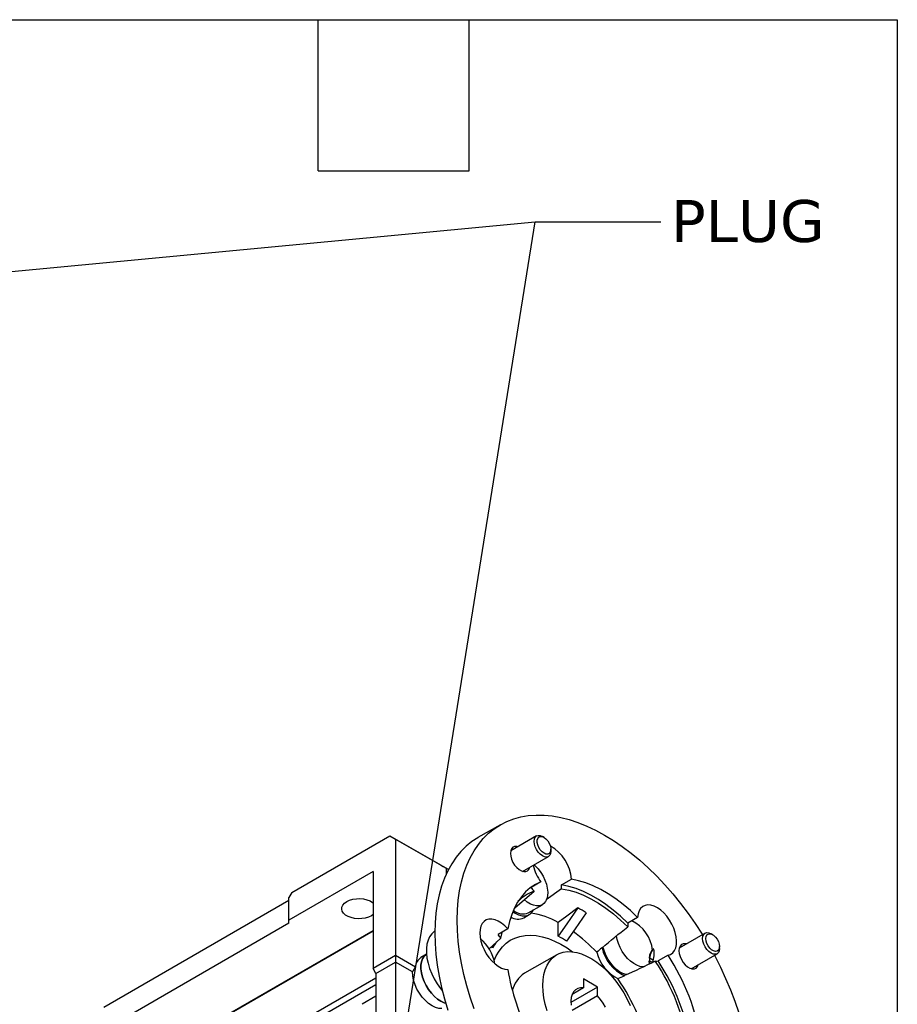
# Model space of a CAD drawing. Header units: millimetres. Extents: x 32 to 1365, y 32 to 1048.
# Tile 11 of 11: x 1144 to 1365, y 799 to 1048. Entities that reach past the tile are written whole.
import ezdxf

# ---------------------------------------------------------------- set-up
doc = ezdxf.new("R2010")
doc.units = ezdxf.units.MM
doc.header["$LTSCALE"] = 5
doc.linetypes.add('SLD-Solid', pattern=[0])
doc.layers.add('TEXT', color=140, linetype='SLD-Solid', lineweight=25)
doc.styles.add('SLDTEXTSTYLE0', font='VERDANA.TTF')
doc.styles.get("Standard").update_dxf_attribs({"font": 'VERDANA.TTF'})
doc.dimstyles.new('SLDDIMSTYLE0', dxfattribs={"dimtxt": 0.18, "dimasz": 5.08, "dimexe": 0, "dimexo": 0.0625, "dimgap": 0, "dimtad": 0, "dimtih": 1, "dimtoh": 1, "dimdec": 0, "dimrnd": 1e-09, "dimzin": 0, "dimdsep": 46, "dimtxsty": 'Standard', "dimblk1": 'DOT', "dimblk2": 'DOT', "dimsah": 1, "dimcen": 0.09, "dimadec": 0, "dimazin": 0, "dimtfac": 5.08, "dimtdec": 0, "dimtofl": 0, "dimtmove": 0, "dimatfit": 3, "dimldrblk": 'DOT', "dimfxl": 0, "dimfrac": 2, "dimtolj": 1, "dimtzin": 0, "dimarcsym": 0})

# ---------------------------------------------------------------- blocks, each defined once
blk = doc.blocks.new('_Dot')
at = {"color": 0, "linetype": 'ByBlock', "lineweight": -2}
blk.add_line((-0.5, 0), (-1, 0), dxfattribs=at)
at = {"color": 0, "linetype": 'ByBlock', "const_width": 0.5}
blk.add_lwpolyline([(-0.25, 0, 1), (0.25, 0, 1)], format="xyb", close=True, dxfattribs=at)

msp = doc.modelspace()

# ---------------------------------------------------------------- linework, layer by layer
for p, q in [((1265.179, 844.723), (1259.522, 841.457)), ((1212.584, 827.63), (1237.333, 841.918)), ((1237.333, 841.918), (1238.747, 841.101)), ((1237.333, 841.918), (1250.061, 834.57)), ((1274.295, 841.903), (1267.775, 838.139)), ((1238.747, 841.101), (1238.747, 811.705)), ((1238.747, 841.101), (1251.475, 833.753)), ((1276.187, 841.528), (1275.795, 841.754)), ((1277.916, 838.08), (1277.916, 838.533)), ((1250.061, 834.57), (1250.768, 834.162)), ((1270.775, 832.943), (1277.295, 836.706)), ((1233.09, 832.936), (1211.877, 820.69)), ((1233.09, 832.936), (1233.09, 808.44)), ((1252.064, 833.413), (1250.768, 834.162)), ((1250.768, 834.162), (1251.475, 833.753)), ((1251.475, 833.753), (1251.475, 832.2)), ((1275.413, 830.289), (1272.938, 828.861)), ((1280.618, 829.547), (1283.092, 830.976)), ((1212.584, 827.63), (1211.877, 826.406)), ((1268.791, 823.757), (1273.666, 827.973)), ((1272.938, 828.861), (1272.735, 828.777)), ((1280.605, 828.593), (1276.75, 825.82)), ((1211.877, 825.589), (1165.208, 798.648)), ((1211.877, 820.69), (1211.877, 826.406)), ((1272.226, 822.491), (1275.761, 824.532)), ((1271.062, 821.241), (1272.476, 822.058)), ((1211.877, 819.873), (1165.208, 792.932)), ((1211.877, 819.873), (1211.877, 820.69)), ((1279.76, 816.575), (1279.76, 820.09)), ((1299.761, 821.353), (1297.286, 819.925)), ((1155.45, 773.257), (1233.09, 818.077)), ((1233.09, 817.914), (1155.627, 773.195)), ((1267.078, 818.431), (1264.604, 817.002)), ((1265.318, 816.096), (1265.605, 817.581)), ((1316.795, 817.368), (1310.275, 813.604)), ((1318.687, 816.993), (1318.295, 817.219)), ((1265.318, 816.096), (1262.318, 813.434)), ((1246.561, 812.053), (1245.147, 811.236)), ((1263.168, 813.677), (1262.928, 813.975)), ((1263.332, 814.334), (1263.168, 813.677)), ((1290.819, 813.678), (1290.802, 813.696)), ((1313.275, 808.408), (1319.795, 812.172)), ((1320.416, 813.545), (1320.416, 813.998)), ((1238.747, 811.705), (1233.09, 808.44)), ((1233.798, 807.215), (1238.747, 810.072)), ((1238.747, 811.705), (1238.747, 810.072)), ((1243.748, 808.819), (1238.747, 811.705)), ((1238.747, 810.072), (1238.747, 731.685)), ((1242.99, 807.623), (1238.747, 810.072)), ((1279.392, 811.937), (1271.26, 807.242)), ((1303.744, 810.45), (1302.72, 811.134)), ((1303.496, 809.975), (1302.72, 810.352)), ((1302.803, 809.647), (1302.72, 810.352)), ((1307.441, 811.8), (1304.966, 810.371)), ((1233.798, 807.215), (1233.09, 808.44)), ((1233.798, 807.215), (1233.798, 776.83)), ((1233.798, 805.991), (1213.291, 794.153)), ((1289.659, 803.787), (1286.123, 805.828)), ((1286.123, 805.828), (1286.123, 803.573)), ((1296.47, 806.645), (1296.455, 806.667)), ((1233.798, 804.357), (1213.291, 792.52)), ((1289.659, 803.787), (1282.943, 799.911)), ((1286.123, 803.573), (1283.268, 801.925)), ((1289.659, 801.532), (1289.659, 803.787)), ((1233.798, 801.441), (1230.313, 799.43)), ((1289.659, 801.532), (1283.268, 797.843))]:
    msp.add_line(p, q)
at = {"flags": 128}
for points in [[(1254.304, 820.686), (1254.371, 823.235), (1254.574, 825.697), (1254.912, 828.062), (1255.382, 830.322), (1255.985, 832.469), (1256.716, 834.494), (1257.574, 836.391), (1258.556, 838.153), (1259.658, 839.772), (1260.875, 841.244), (1262.204, 842.563), (1263.64, 843.723), (1265.177, 844.721), (1266.81, 845.554), (1268.532, 846.217), (1270.338, 846.709), (1272.222, 847.028), (1274.175, 847.172), (1276.191, 847.142), (1278.263, 846.937), (1280.383, 846.558), (1282.543, 846.006), (1284.735, 845.284), (1286.952, 844.394), (1289.185, 843.339), (1291.427, 842.123), (1293.668, 840.751), (1295.901, 839.228), (1298.118, 837.558), (1300.311, 835.749), (1302.471, 833.807), (1304.591, 831.738), (1306.663, 829.551), (1308.679, 827.254), (1310.632, 824.854), (1312.515, 822.361), (1314.321, 819.784), (1316.044, 817.131), (1316.134, 816.986)], [(1275.795, 836.855), (1275.246, 837.255), (1274.734, 837.795), (1274.295, 838.438), (1273.958, 839.14), (1273.746, 839.853), (1273.674, 840.529), (1273.746, 841.121), (1273.958, 841.59), (1274.295, 841.903), (1274.734, 842.038), (1275.246, 841.988), (1275.795, 841.754), (1275.795, 841.754)], [(1259.522, 841.457), (1259.52, 841.456), (1257.983, 840.458), (1256.547, 839.297), (1255.218, 837.979), (1254.001, 836.507), (1252.899, 834.887), (1251.917, 833.126), (1251.059, 831.229), (1250.328, 829.203), (1249.726, 827.056), (1249.255, 824.796), (1248.917, 822.431), (1248.715, 819.969), (1248.647, 817.42)], [(1276.187, 837.534), (1275.7, 837.896), (1275.252, 838.391), (1274.88, 838.978), (1274.614, 839.609), (1274.476, 840.235), (1274.476, 840.803), (1274.614, 841.268), (1274.88, 841.593), (1275.252, 841.75), (1275.7, 841.728), (1276.187, 841.528), (1276.674, 841.166), (1277.122, 840.671), (1277.494, 840.084), (1277.76, 839.452), (1277.899, 838.827), (1277.899, 838.259), (1277.76, 837.793), (1277.494, 837.469), (1277.122, 837.311), (1276.674, 837.334), (1276.187, 837.534)], [(1269.578, 839.18), (1269.299, 839.24), (1268.771, 839.225), (1268.324, 839.026), (1267.985, 838.654), (1267.774, 838.132), (1267.702, 837.49), (1267.774, 836.764), (1267.985, 835.998), (1268.324, 835.235), (1268.771, 834.521), (1269.299, 833.896), (1269.878, 833.396), (1270.475, 833.052), (1271.054, 832.882), (1271.583, 832.898), (1272.029, 833.097), (1272.368, 833.468), (1272.578, 833.983)], [(1277.916, 838.08), (1277.844, 837.488), (1277.632, 837.019), (1277.295, 836.706), (1276.856, 836.571), (1276.344, 836.621), (1275.795, 836.855)], [(1273.68, 834.62), (1273.965, 834.357), (1274.694, 833.572), (1275.358, 832.686), (1275.936, 831.724), (1276.413, 830.716), (1276.773, 829.691), (1277.006, 828.68), (1277.104, 827.713), (1277.066, 826.819), (1276.892, 826.025), (1276.587, 825.355), (1276.161, 824.828), (1275.626, 824.46), (1274.997, 824.262), (1274.295, 824.24), (1273.539, 824.395), (1272.753, 824.722), (1271.96, 825.211), (1271.201, 825.83)], [(1275.413, 830.289), (1274.021, 829.619), (1272.73, 828.773), (1271.548, 827.754), (1270.481, 826.57), (1269.537, 825.226), (1268.72, 823.732), (1268.036, 822.094), (1267.487, 820.324), (1267.078, 818.431)], [(1297.286, 819.925), (1295.485, 821.62), (1293.646, 823.177), (1291.779, 824.586), (1289.896, 825.839), (1288.008, 826.93), (1286.125, 827.85), (1284.258, 828.596), (1282.419, 829.163), (1280.618, 829.547)], [(1299.761, 821.353), (1297.96, 823.049), (1296.121, 824.606), (1294.254, 826.015), (1292.371, 827.268), (1290.483, 828.358), (1288.599, 829.279), (1286.733, 830.025), (1284.894, 830.592), (1283.092, 830.976)], [(1280.605, 828.593), (1282.405, 828.234), (1284.246, 827.685), (1286.117, 826.95), (1288.005, 826.032), (1289.899, 824.939), (1291.787, 823.676), (1293.658, 822.252), (1295.499, 820.675), (1297.299, 818.956)], [(1233.09, 822.045), (1232.659, 821.755), (1231.946, 821.422), (1231.128, 821.181), (1230.242, 821.044), (1229.325, 821.016), (1228.419, 821.099), (1227.562, 821.289), (1226.792, 821.578), (1226.143, 821.952), (1225.643, 822.397), (1225.315, 822.891), (1225.171, 823.415), (1225.219, 823.944), (1225.457, 824.455), (1225.873, 824.928), (1226.451, 825.339), (1227.164, 825.673), (1227.982, 825.913), (1228.868, 826.05), (1229.785, 826.078), (1230.691, 825.995), (1231.548, 825.805), (1232.318, 825.517), (1232.967, 825.142), (1233.09, 825.05)], [(1307.441, 811.8), (1308.09, 812.027), (1308.641, 812.428), (1309.081, 812.99), (1309.395, 813.698), (1309.576, 814.532), (1309.618, 815.468), (1309.519, 816.479), (1309.283, 817.536), (1308.916, 818.611), (1308.429, 819.671), (1307.836, 820.687), (1307.153, 821.63), (1306.4, 822.474), (1305.598, 823.193), (1304.77, 823.769), (1303.94, 824.184), (1303.131, 824.426), (1302.366, 824.489), (1301.667, 824.371), (1301.054, 824.075), (1300.544, 823.61), (1300.151, 822.989), (1299.888, 822.23), (1299.761, 821.353)], [(1268.321, 822.833), (1268.886, 822.457), (1269.777, 822.017), (1270.641, 821.776), (1271.451, 821.741), (1272.181, 821.914), (1272.806, 822.288), (1273.307, 822.852), (1273.525, 823.241)], [(1284.708, 823.743), (1281.937, 821.697), (1279.76, 820.09)], [(1284.708, 823.743), (1281.937, 819.729), (1279.76, 816.575)], [(1286.829, 822.518), (1284.058, 818.504), (1281.881, 815.35)], [(1258.556, 798.309), (1257.574, 801.204), (1256.716, 804.092), (1255.985, 806.962), (1255.382, 809.804), (1254.912, 812.607), (1254.574, 815.362), (1254.371, 818.058), (1254.304, 820.686), (1254.304, 820.686)], [(1267.078, 818.431), (1266.303, 819.227), (1265.487, 819.89), (1264.656, 820.401), (1263.831, 820.747), (1263.038, 820.917), (1262.297, 820.906), (1261.631, 820.715), (1261.058, 820.349), (1260.594, 819.819), (1260.253, 819.139), (1260.045, 818.329), (1259.975, 817.412), (1260.045, 816.414), (1260.253, 815.363), (1260.594, 814.29), (1261.058, 813.224), (1261.631, 812.197), (1262.297, 811.236), (1263.038, 810.371), (1263.831, 809.624), (1264.656, 809.018), (1265.487, 808.569), (1266.303, 808.291), (1267.078, 808.191)], [(1248.649, 817.871), (1248.49, 817.763), (1247.86, 817.19), (1247.342, 816.465), (1246.946, 815.6), (1246.678, 814.61), (1246.542, 813.513), (1246.542, 812.327), (1246.678, 811.074), (1246.946, 809.774), (1247.342, 808.451), (1247.86, 807.128), (1248.49, 805.828), (1249.222, 804.574), (1250.042, 803.386), (1250.561, 802.726)], [(1248.647, 817.42), (1248.715, 814.793), (1248.917, 812.097), (1249.255, 809.342), (1249.726, 806.538), (1250.328, 803.696), (1251.059, 800.826), (1251.917, 797.938)], [(1316.174, 815.994), (1316.246, 816.587), (1316.458, 817.055), (1316.795, 817.368), (1317.234, 817.504), (1317.746, 817.453), (1318.295, 817.219), (1318.295, 817.219)], [(1316.958, 815.994), (1317.028, 816.517), (1317.232, 816.915), (1317.555, 817.159), (1317.969, 817.227), (1318.441, 817.115), (1318.933, 816.831), (1319.406, 816.398), (1319.82, 815.852), (1320.142, 815.236), (1320.346, 814.601), (1320.416, 813.998), (1320.346, 813.476), (1320.142, 813.077), (1319.82, 812.833), (1319.406, 812.765), (1318.933, 812.878), (1318.441, 813.162), (1317.969, 813.594), (1317.555, 814.141), (1317.232, 814.756), (1317.028, 815.391), (1316.958, 815.994)], [(1263.601, 810.511), (1264.112, 811.635), (1264.833, 812.844), (1265.673, 813.908), (1266.624, 814.817), (1267.681, 815.567), (1268.835, 816.15), (1270.078, 816.562), (1271.4, 816.802), (1272.792, 816.866), (1274.244, 816.754), (1275.744, 816.467), (1277.282, 816.008), (1278.846, 815.379), (1280.425, 814.585), (1282.006, 813.633), (1283.368, 812.686)], [(1301.467, 808.947), (1301.095, 808.92), (1300.357, 809.005), (1299.58, 809.266), (1298.787, 809.693), (1298.001, 810.274), (1297.245, 810.991), (1296.543, 811.824), (1295.914, 812.747), (1295.379, 813.733), (1294.953, 814.753), (1294.648, 815.775), (1294.486, 816.665)], [(1312.078, 814.645), (1311.799, 814.705), (1311.271, 814.69), (1310.824, 814.491), (1310.485, 814.12), (1310.274, 813.598), (1310.202, 812.955), (1310.274, 812.23), (1310.485, 811.463), (1310.824, 810.701), (1311.271, 809.986), (1311.799, 809.361), (1312.378, 808.862), (1312.975, 808.517), (1313.554, 808.348), (1314.083, 808.363), (1314.529, 808.562), (1314.868, 808.933), (1315.078, 809.449)], [(1320.416, 813.545), (1320.344, 812.953), (1320.132, 812.484), (1319.795, 812.172), (1319.356, 812.036), (1318.844, 812.087), (1318.295, 812.32), (1317.746, 812.721), (1317.234, 813.261), (1316.795, 813.904), (1316.458, 814.606), (1316.246, 815.319), (1316.174, 815.994)], [(1251.373, 799.722), (1251.011, 799.832), (1250.185, 800.205), (1249.356, 800.74), (1248.547, 801.423), (1247.78, 802.234), (1247.078, 803.151), (1246.46, 804.149), (1245.943, 805.198), (1245.541, 806.269), (1245.268, 807.332), (1245.129, 808.358), (1245.129, 809.317), (1245.268, 810.183), (1245.541, 810.93), (1245.943, 811.538), (1246.46, 811.99), (1246.561, 812.053)], [(1246.561, 812.053), (1246.46, 811.99), (1245.943, 811.538), (1245.541, 810.93), (1245.268, 810.183), (1245.129, 809.317), (1245.129, 808.358), (1245.268, 807.332), (1245.541, 806.269), (1245.943, 805.198), (1246.46, 804.149), (1247.078, 803.151), (1247.78, 802.234), (1248.547, 801.423), (1249.356, 800.74), (1250.185, 800.205), (1251.011, 799.832), (1251.373, 799.722)], [(1275.87, 804.153), (1275.939, 805.59), (1276.142, 806.931), (1276.479, 808.162), (1276.945, 809.269), (1277.535, 810.24), (1278.242, 811.063), (1279.059, 811.729), (1279.975, 812.23), (1280.982, 812.562), (1282.067, 812.719), (1283.217, 812.701), (1284.421, 812.508), (1285.664, 812.141), (1286.932, 811.605), (1288.211, 810.906), (1289.487, 810.051), (1290.744, 809.052), (1291.969, 807.918), (1293.148, 806.663), (1294.267, 805.301), (1295.314, 803.847), (1296.277, 802.318), (1297.145, 800.731), (1297.908, 799.105)], [(1297.099, 806.912), (1296.822, 806.964), (1296.045, 807.225), (1295.251, 807.652), (1294.465, 808.233), (1293.709, 808.95), (1293.007, 809.783), (1292.379, 810.706), (1291.843, 811.692), (1291.417, 812.712), (1291.112, 813.734), (1291.066, 813.939)], [(1319.134, 811.79), (1319.214, 811.641), (1320.649, 808.823), (1321.978, 805.97), (1323.196, 803.092), (1324.298, 800.201), (1325.279, 797.306)], [(1250.438, 798.389), (1249.656, 798.414), (1248.822, 798.632), (1247.96, 799.038), (1247.098, 799.619), (1246.262, 800.357), (1245.477, 801.23), (1244.767, 802.211), (1244.154, 803.269), (1243.657, 804.374), (1243.29, 805.49), (1243.066, 806.584), (1242.99, 807.623)], [(1276.945, 797.797), (1276.479, 799.443), (1276.142, 801.062), (1275.939, 802.639), (1275.87, 804.153)], [(1286.123, 803.573), (1285.374, 803.589), (1284.696, 803.424), (1284.108, 803.084), (1283.627, 802.578), (1283.266, 801.92), (1283.036, 801.13), (1282.943, 800.229), (1282.99, 799.243)], [(1291.674, 798.716), (1291.087, 799.735), (1290.408, 800.682), (1289.659, 801.532)]]:
    msp.add_lwpolyline(points, dxfattribs=at)
for centre, radius, start, end in [((1272.605, 830.178), 10.518, 4.35338, 60.40666), ((1284.591, 837.143), 11.455, 193.41551, 216.75217), ((1274.207, 829.158), 6.422, 354.95628, 3.476), ((1277.738, 817.251), 11.469, 110.79625, 135.11509), ((1281.935, 835.493), 11.178, 216.39578, 222.28196), ((1270.846, 825.72), 3.512, 227.08069, 293.14379), ((1269.353, 800.926), 21.808, 61.49801, 80.46927), ((1270.103, 795.993), 31.359, 57.76442, 62.24095), ((1269.63, 824.335), 3.409, 237.83722, 294.83721), ((1304.005, 819.531), 6.731, 176.64317, 184.90017), ((1294.085, 811.948), 9.548, 6.91362, 63.77236), ((1256.05, 809.523), 11.363, 35.34219, 41.1643), ((1259.259, 784.077), 41.513, 43.28298, 54.24068), ((1253.461, 807.953), 10.451, 9.48774, 50.50689), ((1272.899, 807.965), 11.284, 140.211, 149.58765), ((1267.643, 793.136), 26.386, 57.3423, 62.66308), ((1299.535, 815.181), 10.397, 194.72092, 242.86822), ((1300.807, 815.935), 10.252, 192.61514, 244.974), ((1305.654, 811.156), 2.934, 128.3776, 180.43779), ((1306.747, 810.667), 4.005, 142.64964, 193.84734), ((1298.356, 812.107), 5.622, 337.69459, 12.67114), ((1246.848, 808.638), 3.105, 123.20933, 176.66933), ((1304.416, 813.194), 2.876, 266.46492, 281.0297), ((1259.852, 780.726), 53.35, 8.71503, 33.69633), ((1258.591, 780.021), 55.424, 9.20862, 33.20274), ((1261.065, 781.45), 55.424, 9.20862, 33.20274), ((1320.048, 816.57), 53.628, 188.98914, 207.52841), ((1275.056, 801.272), 7.075, 122.45181, 166.68763), ((1248.831, 774.668), 55.585, 23.61017, 34.21979)]:
    msp.add_arc(centre, radius, start, end)
for points in [[(1290.819, 813.678), (1292.921, 815.491), (1295.09, 817.241), (1297.299, 818.956)], [(1290.802, 813.696), (1290.34, 813.298), (1289.899, 812.912), (1289.479, 812.539)], [(1304.238, 810.324), (1301.678, 809.046), (1299.09, 807.817), (1296.455, 806.667)], [(1243.748, 808.819), (1243.48, 808.433), (1243.226, 808.033), (1242.99, 807.623)], [(1294.794, 805.927), (1295.332, 806.153), (1295.891, 806.392), (1296.47, 806.645)]]:
    msp.add_open_spline(points, degree=3)
at = {"layer": 'TEXT'}
for p, q in [((31.75, 1047.75), (1365.25, 1047.75)), ((1219.2, 1009.65), (1219.2, 1047.75)), ((1257.3, 1009.65), (1257.3, 1047.75)), ((1365.25, 1047.75), (1365.25, 31.75)), ((1219.2, 1009.65), (1257.3, 1009.65))]:
    msp.add_line(p, q, dxfattribs=at)

# ---------------------------------------------------------------- texts
at = {"layer": 'TEXT', "insert": (1308.204, 1002.272), "char_height": 10.5833, "attachment_point": 1, "style": 'SLDTEXTSTYLE0'}
msp.add_mtext('PLUG', dxfattribs=at)

# ---------------------------------------------------------------- leaders
at = {"layer": 'TEXT'}
for points in [[(1053.072, 975.832), (1273.924, 996.811), (1305.674, 996.811)], [(1220.104, 660.363), (1273.924, 996.811), (1305.674, 996.811)]]:
    msp.add_leader(points, dimstyle='SLDDIMSTYLE0', dxfattribs=at)

doc.saveas('drawing.dxf')
